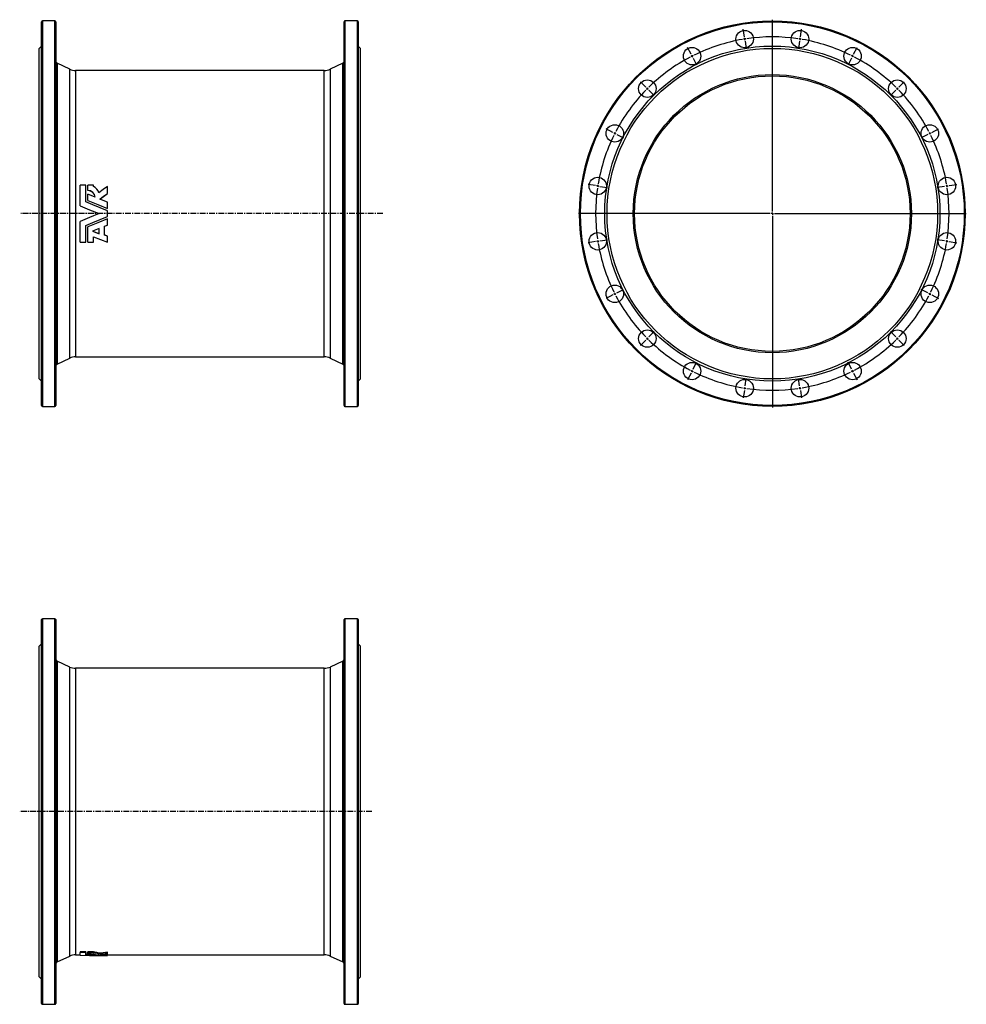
# Model space of a CAD drawing. Extents: x -435 to 1627, y -649 to 1496.
import ezdxf

# ---------------------------------------------------------------- set-up
doc = ezdxf.new("R2010")
doc.units = 0
doc.linetypes.add('CENTERX2', pattern=[20.32, 12.7, -2.54, 2.54, -2.54])
doc.layers.get('0').update_dxf_attribs({"linetype": 'CONTINUOUS'})
doc.layers.add('FORMAT', color=7, linetype='CONTINUOUS')

# ---------------------------------------------------------------- blocks, each defined once
blk = doc.blocks.new('SW_CENTERMARKSYMBOL_0')
at = {"layer": 'FORMAT', "color": 0}
for p, q in [((0, 5), (0, 422.5)), ((-5, 0), (-422.5, 0)), ((0, 0), (-2.5, 0)), ((0, 0), (0, 2.5)), ((0, 0), (0, -2.5)), ((0, 0), (2.5, 0)), ((5, 0), (422.5, 0)), ((0, -5), (0, -422.5))]:
    blk.add_line(p, q, dxfattribs=at)
blk = doc.blocks.new('SW_CENTERMARKSYMBOL_1')
at = {"layer": 'FORMAT', "color": 0}
for p, q in [((319.3, 325), (316.7, 341.3)), ((320, 320), (319.6, 322.5)), ((380.3, -55.2), (380.3, 322.5)), ((440.5, 320), (440.9, 322.5)), ((441.3, 325), (443.9, 341.3)), ((203.2, 287.3), (195.7, 302)), ((320, 320), (320.4, 317.6)), ((320.8, 315.1), (323.4, 298.8)), ((439.7, 315.1), (437.1, 298.8)), ((440.5, 320), (440.1, 317.6)), ((557.3, 287.3), (564.8, 302)), ((205.5, 282.8), (204.3, 285)), ((205.5, 282.8), (206.6, 280.6)), ((555, 282.8), (553.9, 280.6)), ((555, 282.8), (556.2, 285)), ((207.7, 278.4), (215.2, 263.7)), ((552.8, 278.4), (545.3, 263.7)), ((104.5, 215.5), (92.8, 227.2)), ((656, 215.5), (667.7, 227.2)), ((108, 212), (106.3, 213.8)), ((108, 212), (109.8, 210.2)), ((111.6, 208.5), (123.2, 196.8)), ((649, 208.5), (637.3, 196.8)), ((652.5, 212), (650.7, 210.2)), ((652.5, 212), (654.3, 213.8)), ((32.8, 116.8), (18.1, 124.3)), ((37.2, 114.6), (35, 115.7)), ((37.2, 114.6), (39.5, 113.4)), ((41.7, 112.3), (56.4, 104.8)), ((718.8, 112.3), (704.1, 104.8)), ((723.3, 114.6), (721.1, 113.4)), ((723.3, 114.6), (725.5, 115.7)), ((727.8, 116.8), (742.5, 124.3)), ((-4.9, 0.8), (-21.2, 3.4)), ((0, 0), (-2.5, 0.4)), ((0, 0), (2.5, -0.4)), ((760.5, 0), (758.1, -0.4)), ((760.5, 0), (763, 0.4)), ((765.5, 0.8), (781.8, 3.4)), ((4.9, -0.8), (21.2, -3.4)), ((755.6, -0.8), (739.3, -3.4)), ((375.3, -60.2), (-2.5, -60.2)), ((380.3, -60.2), (377.8, -60.2)), ((380.3, -60.2), (380.3, -57.7)), ((380.3, -60.2), (380.3, -62.7)), ((380.3, -60.2), (382.8, -60.2)), ((385.3, -60.2), (763, -60.2)), ((380.3, -65.2), (380.3, -443)), ((-4.9, -121.2), (-21.2, -123.8)), ((0, -120.5), (-2.5, -120.8)), ((0, -120.5), (2.5, -120.1)), ((4.9, -119.7), (21.2, -117.1)), ((755.6, -119.7), (739.3, -117.1)), ((760.5, -120.5), (758.1, -120.1)), ((760.5, -120.5), (763, -120.8)), ((765.5, -121.2), (781.8, -123.8)), ((37.2, -235), (35, -236.1)), ((37.2, -235), (39.5, -233.9)), ((41.7, -232.7), (56.4, -225.3)), ((718.8, -232.7), (704.1, -225.3)), ((723.3, -235), (721.1, -233.9)), ((723.3, -235), (725.5, -236.1)), ((32.8, -237.3), (18.1, -244.8)), ((727.8, -237.3), (742.5, -244.8)), ((111.6, -328.9), (123.2, -317.3)), ((649, -328.9), (637.3, -317.3)), ((104.5, -336), (92.8, -347.7)), ((108, -332.5), (106.3, -334.2)), ((108, -332.5), (109.8, -330.7)), ((652.5, -332.5), (650.7, -330.7)), ((652.5, -332.5), (654.3, -334.2)), ((656, -336), (667.7, -347.7)), ((207.7, -398.8), (215.2, -384.1)), ((552.8, -398.8), (545.3, -384.1)), ((205.5, -403.3), (204.3, -405.5)), ((205.5, -403.3), (206.6, -401)), ((555, -403.3), (553.9, -401)), ((555, -403.3), (556.2, -405.5)), ((203.2, -407.7), (195.7, -422.4)), ((320.8, -435.5), (323.4, -419.3)), ((439.7, -435.5), (437.1, -419.3)), ((557.3, -407.7), (564.8, -422.4)), ((319.3, -445.4), (316.7, -461.7)), ((320, -440.5), (319.6, -443)), ((320, -440.5), (320.4, -438)), ((440.5, -440.5), (440.1, -438)), ((440.5, -440.5), (440.9, -443)), ((441.3, -445.4), (443.9, -461.7))]:
    blk.add_line(p, q, dxfattribs=at)
for start, end in [(81.7441, 98.2559), (99.7441, 116.2559), (99, 99.3721), (98.6279, 99), (81, 81.3721), (80.6279, 81), (63.7441, 80.2559), (117.7441, 134.2559), (117, 117.3721), (116.6279, 117), (63, 63.3721), (62.6279, 63), (45.7441, 62.2559), (135.7441, 152.2559), (135, 135.3721), (134.6279, 135), (45, 45.3721), (44.6279, 45), (27.7441, 44.2559), (153.7441, 170.2559), (153, 153.3721), (152.6279, 153), (27, 27.3721), (26.6279, 27), (9.7441, 26.2559), (170.6279, 171), (9, 9.3721), (171.7441, 188.2559), (171, 171.3721), (8.6279, 9), (351.7441, 8.2559), (188.6279, 189), (189, 189.3721), (189.7441, 206.2559), (333.7441, 350.2559), (350.6279, 351), (351, 351.3721), (206.6279, 207), (207, 207.3721), (332.6279, 333), (333, 333.3721), (207.7441, 224.2559), (315.7441, 332.2559), (224.6279, 225), (225, 225.3721), (225.7441, 242.2559), (297.7441, 314.2559), (314.6279, 315), (315, 315.3721), (242.6279, 243), (243, 243.3721), (243.7441, 260.2559), (279.7441, 296.2559), (296.6279, 297), (297, 297.3721), (260.6279, 261), (261, 261.3721), (261.7441, 278.2559), (278.6279, 279), (279, 279.3721)]:
    blk.add_arc((380.3, -60.2), 385, start, end, dxfattribs=at)

msp = doc.modelspace()

# ---------------------------------------------------------------- linework, layer by layer
at = {"color": 7, "linetype": 'CONTINUOUS'}
for p, q in [((-387.5, 655.1), (-387.5, 1491.1)), ((-358.5, 1493.1), (-385.5, 1493.1)), ((-356.5, 1491.1), (-356.5, 1073.1)), ((271.5, 655.1), (271.5, 1491.1)), ((300.5, 1493.1), (273.5, 1493.1)), ((302.5, 1491.1), (302.5, 1073.1)), ((-387.5, 1438.1), (-392.5, 1433.1)), ((307.5, 1433.1), (302.5, 1438.1)), ((-392.5, 1073.1), (-392.5, 1433.1)), ((307.5, 1073.1), (307.5, 1433.1)), ((-326.1, 1388), (-353.6, 1400.8)), ((268.6, 1400.8), (241, 1388)), ((228.4, 1385.1), (-313.4, 1385.1)), ((-303.4, 1090.2), (-303.4, 1135.5)), ((-291.1, 1135.5), (-303.4, 1135.5)), ((-291.1, 1098.7), (-291.1, 1135.5)), ((-274.4, 1135.5), (-286.3, 1135.5)), ((-286.3, 1123.8), (-286.3, 1135.5)), ((-286.3, 1123.8), (-286.3, 1123.5)), ((-274.4, 1132), (-274.4, 1135.5)), ((-243.9, 1117.3), (-243.9, 1132.6)), ((-243.9, 1117.3), (-243.9, 1117.1)), ((-286.3, 1101.9), (-286.3, 1115.2)), ((-270.8, 1108.9), (-286.3, 1115.2)), ((-286.3, 1101.9), (-286.3, 1101.7)), ((-243.9, 1097.9), (-260.6, 1104.7)), ((-243.9, 1084.6), (-243.9, 1097.9)), ((-392.5, 713.1), (-392.5, 1073.1)), ((-356.5, 1073.1), (-356.5, 655.1)), ((-303.4, 1090.1), (-303.4, 1090.2)), ((-243.9, 1084.6), (-243.9, 1084.5)), ((-243.9, 1066.9), (-243.9, 1079.4)), ((302.5, 1073.1), (302.5, 655.1)), ((307.5, 713.1), (307.5, 1073.1)), ((-303.4, 1056.2), (-303.4, 1056.1)), ((-303.4, 1010.8), (-303.4, 1056.1)), ((-243.9, 1061.8), (-243.9, 1061.7)), ((-243.9, 1048.3), (-243.9, 1061.7)), ((-291.1, 1010.8), (-291.1, 1047.6)), ((-286.3, 1044.6), (-286.3, 1044.4)), ((-286.3, 1010.8), (-286.3, 1044.4)), ((-261.8, 1041.1), (-276.6, 1035.1)), ((-276.6, 1035.1), (-261.8, 1029.4)), ((-276.3, 1035.1), (-261.8, 1029.6)), ((-261.8, 1029.4), (-261.8, 1041.1)), ((-250.4, 1045.7), (-243.9, 1048.3)), ((-250.4, 1026.3), (-250.4, 1045.7)), ((-303.4, 1010.8), (-291.1, 1010.8)), ((-286.3, 1010.8), (-274.4, 1010.8)), ((-274.4, 1010.8), (-274.4, 1022.3)), ((-243.9, 1024.1), (-250.4, 1026.6)), ((-243.9, 1023.8), (-250.4, 1026.3)), ((-243.9, 1024.1), (-243.9, 1023.8)), ((-243.9, 1010.8), (-243.9, 1023.8)), ((-353.6, 745.5), (-326.1, 758.3)), ((-313.4, 761.1), (228.4, 761.1)), ((241, 758.3), (268.6, 745.5)), ((-392.5, 713.1), (-387.5, 708.1)), ((302.5, 708.1), (307.5, 713.1)), ((-385.5, 653.1), (-358.5, 653.1)), ((273.5, 653.1), (300.5, 653.1)), ((-387.5, -647.4), (-387.5, 188.6)), ((-358.5, 190.6), (-385.5, 190.6)), ((-356.5, 188.6), (-356.5, -647.4)), ((271.5, -647.4), (271.5, 188.6)), ((300.5, 190.6), (273.5, 190.6)), ((302.5, 188.6), (302.5, -647.4)), ((-387.5, 135.6), (-392.5, 130.6)), ((-392.5, -589.4), (-392.5, 130.6)), ((307.5, 130.6), (302.5, 135.6)), ((307.5, -589.4), (307.5, 130.6)), ((-326.1, 85.4), (-353.6, 98.3)), ((268.6, 98.3), (241, 85.4)), ((228.4, 82.6), (-313.4, 82.6)), ((-291.1, -535.1), (-303.4, -535.1)), ((-303.4, -535.1), (-303.4, -536.6)), ((-291.1, -535.1), (-291.1, -536.6)), ((-274.4, -535.1), (-286.3, -535.1)), ((-286.3, -536.6), (-286.3, -535.1)), ((-274.4, -536.6), (-274.4, -535.1)), ((-243.9, -537.2), (-243.9, -535.7)), ((-353.6, -557), (-326.1, -544.2)), ((-313.4, -541.4), (-303.4, -541.4)), ((-291.1, -536.6), (-303.4, -536.6)), ((-303.4, -542.4), (-303.4, -536.6)), ((-291.1, -541.8), (-291.1, -536.6)), ((-286.3, -540.5), (-291.1, -540.3)), ((-274.4, -536.6), (-286.3, -536.6)), ((-286.3, -538.8), (-286.3, -536.6)), ((-286.3, -540.1), (-286.3, -538.8)), ((-286.3, -541.6), (-286.3, -540.1)), ((-270.8, -540.8), (-286.3, -540.1)), ((-274.4, -537.3), (-274.4, -536.6)), ((-262.8, -539.6), (-262.8, -538.1)), ((-261.8, -542.9), (-243.9, -542.9)), ((-243.9, -541.9), (-260.6, -541.3)), ((-243.9, -540.4), (-248.6, -540.2)), ((-243.9, -539.8), (-243.9, -537.2)), ((-243.9, -541.9), (-243.9, -540.4)), ((-243.9, -541.4), (228.4, -541.4)), ((-243.9, -542.7), (-243.9, -541.9)), ((-243.9, -542.7), (-243.9, -542.8)), ((-243.9, -542.9), (-243.9, -542.8)), ((241, -544.2), (268.6, -557)), ((-392.5, -589.4), (-387.5, -594.4)), ((302.5, -594.4), (307.5, -589.4)), ((-385.5, -649.4), (-358.5, -649.4)), ((273.5, -649.4), (300.5, -649.4))]:
    msp.add_line(p, q, dxfattribs=at)
at = {"color": 8, "linetype": 'CONTINUOUS'}
for p, q in [((-385.5, 1493.1), (-385.5, 653.1)), ((-358.5, 1073.1), (-358.5, 1493.1)), ((273.5, 1493.1), (273.5, 653.1)), ((300.5, 1073.1), (300.5, 1493.1)), ((-353.6, 1400.8), (-353.6, 1073.1)), ((268.6, 745.5), (268.6, 1400.8)), ((-326.1, 1073.1), (-326.1, 1388)), ((-313.4, 1385.1), (-313.4, 1073.1)), ((228.4, 1073.1), (228.4, 1385.1)), ((241, 1388), (241, 758.3)), ((-358.5, 653.1), (-358.5, 1073.1)), ((-353.6, 1073.1), (-353.6, 745.5)), ((-326.1, 758.3), (-326.1, 1073.1)), ((-313.4, 1073.1), (-313.4, 761.1)), ((228.4, 761.1), (228.4, 1073.1)), ((300.5, 653.1), (300.5, 1073.1)), ((-385.5, 190.6), (-385.5, -649.4)), ((-358.5, -649.4), (-358.5, 190.6)), ((273.5, 190.6), (273.5, -649.4)), ((300.5, -649.4), (300.5, 190.6)), ((-353.6, 98.3), (-353.6, -557)), ((268.6, -557), (268.6, 98.3)), ((-326.1, -544.2), (-326.1, 85.4)), ((-313.4, 82.6), (-313.4, -541.4)), ((228.4, -541.4), (228.4, 82.6)), ((241, 85.4), (241, -544.2))]:
    msp.add_line(p, q, dxfattribs=at)
at = {"color": 7, "linetype": 'CONTINUOUS', "flags": 128}
for points in [[(-243.9, 1132.6), (-253.3, 1125.6), (-262.8, 1118.5)], [(-260.6, 1104.7), (-252.2, 1111), (-243.9, 1117.3)], [(-260.4, 1104.7), (-252.2, 1110.8), (-243.9, 1117.1)], [(-243.9, 1079.4), (-259.6, 1085.8), (-275.3, 1092.3), (-291.1, 1098.7)], [(-286.3, 1101.9), (-265.1, 1093.2), (-243.9, 1084.6)], [(-286.3, 1101.7), (-265.1, 1093.1), (-243.9, 1084.5)], [(-303.4, 1090.2), (-282.6, 1081.7), (-261.8, 1073.1)], [(-303.4, 1090.1), (-282.6, 1081.6), (-261.8, 1073.1)], [(-261.8, 1073.1), (-282.6, 1064.6), (-303.4, 1056.1)], [(-261.8, 1073.1), (-282.6, 1064.7), (-303.4, 1056.2)], [(-291.1, 1047.6), (-275.3, 1054), (-259.6, 1060.5), (-243.9, 1066.9)], [(-243.9, 1061.8), (-265.1, 1053.2), (-286.3, 1044.6)], [(-243.9, 1061.7), (-265.1, 1053.1), (-286.3, 1044.4)], [(-274.4, 1022.3), (-259.2, 1016.5), (-243.9, 1010.8)], [(-262.8, -538.1), (-263.1, -537.9), (-263.6, -537.7), (-264.5, -537.4), (-265.5, -537.1), (-266.7, -536.8), (-268.1, -536.6), (-269.7, -536.3), (-271.5, -536.1), (-272.9, -536), (-274.4, -535.8)], [(-243.9, -535.7), (-253.3, -537), (-262.8, -538.1)], [(-303.4, -542.4), (-282.6, -542.8), (-261.8, -542.9)], [(-243.9, -542.8), (-259.6, -542.6), (-275.3, -542.3), (-291.1, -541.8)], [(-286.3, -538.8), (-284.8, -538.8), (-283.3, -538.8), (-281.6, -538.9), (-280, -539), (-278.5, -539.1), (-277, -539.3), (-275.7, -539.4), (-274.5, -539.6), (-273.5, -539.8), (-272.6, -540), (-271.9, -540.2), (-271.3, -540.4), (-271, -540.6), (-270.8, -540.8)], [(-286.3, -541.6), (-265.1, -542.2), (-243.9, -542.7)], [(-262.8, -539.6), (-263.1, -539.4), (-263.6, -539.1), (-264.5, -538.9), (-265.5, -538.6), (-266.7, -538.3), (-268.2, -538), (-269.8, -537.8), (-271.6, -537.6), (-273, -537.4), (-274.4, -537.3)], [(-243.9, -537.2), (-253.3, -538.5), (-262.8, -539.6)], [(-260.6, -541.3), (-252.2, -540.6), (-243.9, -539.8)]]:
    msp.add_lwpolyline(points, dxfattribs=at)
at = {"color": 7, "linetype": 'CONTINUOUS'}
for centre, radius in [((1204.4, 1073.1), 420), ((1144.1, 1453.4), 19), ((1264.6, 1453.4), 19), ((1204.4, 1073.1), 365), ((1204.4, 1073.1), 360), ((1029.6, 1416.2), 19), ((1379.2, 1416.2), 19), ((1204.4, 1073.1), 303), ((1204.4, 1073.1), 300), ((932.1, 1345.4), 19), ((1476.6, 1345.4), 19), ((861.3, 1247.9), 19), ((1547.4, 1247.9), 19), ((824.1, 1133.4), 19), ((1584.6, 1133.4), 19), ((824.1, 1012.9), 19), ((1584.6, 1012.9), 19), ((861.3, 898.4), 19), ((1547.4, 898.4), 19), ((932.1, 800.9), 19), ((1476.6, 800.9), 19), ((1029.6, 730.1), 19), ((1379.2, 730.1), 19), ((1144.1, 692.9), 19), ((1264.6, 692.9), 19)]:
    msp.add_circle(centre, radius, dxfattribs=at)
at = {"color": 8, "linetype": 'CONTINUOUS'}
msp.add_circle((1204.4, 1073.1), 418, dxfattribs=at)
at = {"color": 7, "linetype": 'CONTINUOUS'}
for centre, radius, start, end in [((-385.5, 1491.1), 2, 90, 180), ((-358.5, 1491.1), 2, 0, 90), ((273.5, 1491.1), 2, 90, 180), ((300.5, 1491.1), 2, 0, 90), ((-351.5, 1405.3), 5, 180, 245), ((266.5, 1405.3), 5, 295, 0), ((-313.4, 1415.1), 30, 245, 270), ((228.4, 1415.1), 30, 270, 295), ((-286.3, 1108.3), 15.4, 2.1559, 90.1762), ((-286.2, 1108.1), 15.4, 2.8899, 90.3461), ((-280.9, 1114.6), 18.6, 12.1345, 69.4587), ((-313.4, 731.1), 30, 90, 115), ((228.4, 731.1), 30, 65, 90), ((-351.5, 741), 5, 115, 180), ((266.5, 741), 5, 0, 65), ((-385.5, 655.1), 2, 180, 270), ((-358.5, 655.1), 2, 270, 0), ((273.5, 655.1), 2, 180, 270), ((300.5, 655.1), 2, 270, 0), ((-385.5, 188.6), 2, 90, 180), ((-358.5, 188.6), 2, 0, 90), ((273.5, 188.6), 2, 90, 180), ((300.5, 188.6), 2, 0, 90), ((-351.5, 102.8), 5, 180, 245), ((266.5, 102.8), 5, 295, 0), ((-313.4, 112.6), 30, 245, 270), ((228.4, 112.6), 30, 270, 295), ((-351.5, -561.6), 5, 115, 180), ((-313.4, -571.4), 30, 90, 115), ((228.4, -571.4), 30, 65, 90), ((266.5, -561.6), 5, 0, 65), ((-385.5, -647.4), 2, 180, 270), ((-358.5, -647.4), 2, 270, 0), ((273.5, -647.4), 2, 180, 270), ((300.5, -647.4), 2, 270, 0)]:
    msp.add_arc(centre, radius, start, end, dxfattribs=at)
at = {"layer": 'FORMAT', "linetype": 'CENTERX2'}
for p, q in [((356.1, 1073.1), (-432.3, 1073.1)), ((332.1, -229.4), (-435, -229.4))]:
    msp.add_line(p, q, dxfattribs=at)

# ---------------------------------------------------------------- block references
at = {"layer": 'FORMAT'}
for name, p in [('SW_CENTERMARKSYMBOL_0', (1204.4, 1073.1)), ('SW_CENTERMARKSYMBOL_1', (824.1, 1133.4))]:
    msp.add_blockref(name, p, dxfattribs=at)

doc.saveas('drawing.dxf')
